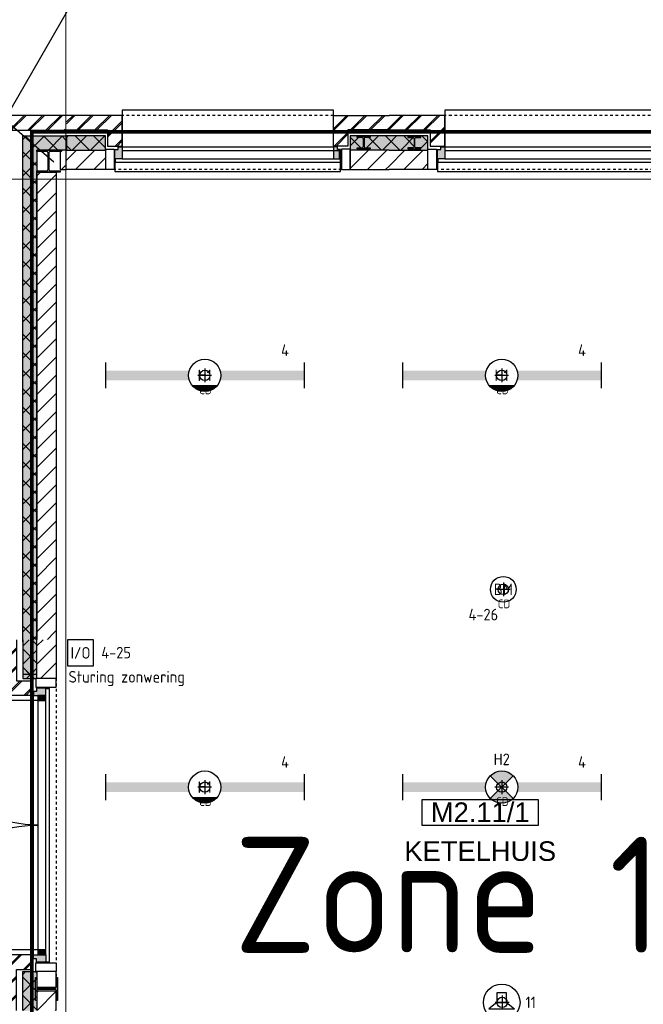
# Model space of a CAD drawing. Header units: millimetres. Extents: x -38032 to 104346, y -31182 to 78566.
# Tile 102 of 213: x 9692 to 14525, y 39997 to 47630. Entities that reach past the tile are written whole.
import ezdxf
from ezdxf.enums import TextEntityAlignment as Align

# ---------------------------------------------------------------- set-up
doc = ezdxf.new("R2010")
doc.units = ezdxf.units.MM
doc.header["$LTSCALE"] = 100
doc.set_wipeout_variables(frame=1)
for name, pattern in [('HIDDEN', [9.525, 6.35, -3.175]), ('HIDDEN2', [4.7625, 3.175, -1.5875]), ('STYLE_01', [0.41664, 0.20828, -0.20836]), ('STYLE_11', [5, 3.888855, -0.416718, 0.277786, -0.416641])]:
    doc.linetypes.add(name, pattern=pattern)
for name, color, linetype in [('AB$1A---_ATTRIB035', 8, 'Continuous'), ('AL$1A---_ALGEMEEN', 8, 'Continuous'), ('AL------_MAATV', 200, 'Continuous'), ('AL------_SPARING', 2, 'Continuous'), ('AM$1A---_ARCERING', 8, 'Continuous'), ('BOUWKUNDIG', 8, 'Continuous'), ('brandscheiding', 5, 'HIDDEN'), ('EB6421--_ATTRIB', 2, 'Continuous'), ('EB6511--_ATTRIB', 2, 'Continuous'), ('EL6121--', 3, 'Continuous'), ('EL6311--', 3, 'Continuous'), ('el6311--nv', 7, 'Continuous'), ('EL6421--', 3, 'Continuous'), ('EL6511--', 3, 'Continuous')]:
    doc.layers.add(name, color=color, linetype=linetype)
doc.layers.add('stramien', color=1, linetype='Continuous', lineweight=9)
doc.styles.add('Arial', font='ARIAL.TTF')
doc.styles.add('BURO-018', font='iso.shx', dxfattribs={"height": 90})
doc.styles.add('NORATT', font='isocp.shx')
doc.styles.get("Standard").update_dxf_attribs({"font": 'iso.shx'})
pattern_1 = [(45, (-987935.49, -175784.82), (70.710678, -70.710678), [])]
pattern_2 = [(135, (0, 0), (70.7107, 70.7107), []), (45, (299.34, -299.34), (70.7107, -70.7107), [])]
pattern_3 = [(45, (0, 0), (70.7107, -70.7107), []), (45, (7.07, -7.07), (70.7107, -70.7107), [])]
pattern_4 = [(45, (0, 0), (70.7107, -70.7107), [])]

# ---------------------------------------------------------------- blocks, each defined once
blk = doc.blocks.new('E00123')
at = {"color": 0, "linetype": 'Continuous'}
blk.add_circle((0, 0), 2, dxfattribs=at)
at = {"color": 0, "linetype": 'Continuous', "style": 'BURO-018'}
for tag, p in [('E_TEXT1', (0, 4.5)), ('E_TEXT2', (0, 0))]:
    blk.add_attdef(tag, text='', height=1.8, dxfattribs=at).set_placement(p, align=Align.MIDDLE)
at = {"color": 0, "linetype": 'Continuous', "style": 'BURO-018', "flags": 1}
blk.add_attdef('E_MATCODE', (0, 0), '', height=1.8, dxfattribs=at)
blk = doc.blocks.new('E00018')
at = {"color": 0, "linetype": 'Continuous'}
for p, q in [((-1.77, -1.77), (1.77, 1.77)), ((1.77, -1.77), (-1.77, 1.77))]:
    blk.add_line(p, q, dxfattribs=at)
at = {"color": 0, "linetype": 'Continuous', "const_width": 2.5}
for points in [[(-0.88, 0.88, -0.198912), (0, 1.25, -0.198912), (0.88, 0.88, -1)], [(-0.88, -0.88, 0.198912), (0, -1.25, 0.198912), (0.88, -0.88, 1)]]:
    blk.add_lwpolyline(points, format="xyb", dxfattribs=at)
blk = doc.blocks.new('1115B61540-NO1')
at = {"color": 0}
for p, q in [((-15.4, 2), (-15.4, -2)), ((15.4, 2), (15.4, -2))]:
    blk.add_line(p, q, dxfattribs=at)
at = {"color": 0, "linetype": 'Continuous'}
blk.add_circle((0, 0), 2.5, dxfattribs=at)
at = {"color": 0}
for points in [[(-2.5, 0.75), (-15.4, 0.75), (-2.5, -0.75), (-15.4, -0.75)], [(2.5, 0.75), (15.4, 0.75), (2.5, -0.75), (15.4, -0.75)]]:
    blk.add_solid(points, dxfattribs=at)
at = {"color": 0, "zscale": 100}
blk.add_blockref('E00018', (0, 0), dxfattribs=at)
at = {"color": 0, "linetype": 'Continuous', "style": 'BURO-018'}
for tag, p in [('E_GKAST', (0, 8)), ('E_GROEP', (0, 5)), ('E_SGROEP', (4.5, 5)), ('E_ARMCODE', (0, 0)), ('E_SLET', (4.5, -3))]:
    blk.add_attdef(tag, text='', height=1.8, dxfattribs=at).set_placement(p, align=Align.MIDDLE)
blk = doc.blocks.new('1115B6WD')
at = {"color": 0, "linetype": 'Continuous'}
for p, q in [((1.88, -1.65), (-1.88, -1.65)), ((1.68, -1.85), (-1.68, -1.85)), ((1.43, -2.05), (-1.43, -2.05)), ((1.09, -2.25), (-1.09, -2.25)), ((0.5, -2.45), (-0.5, -2.45))]:
    blk.add_line(p, q, dxfattribs=at)
blk = doc.blocks.new('1115B61540-WD2')
at = {"color": 0}
for p, q in [((-15.4, 2), (-15.4, -2)), ((15.4, 2), (15.4, -2))]:
    blk.add_line(p, q, dxfattribs=at)
at = {"color": 0, "linetype": 'Continuous'}
blk.add_circle((0, 0), 2.5, dxfattribs=at)
at = {"color": 0}
for points in [[(-2.5, 0.75), (-15.4, 0.75), (-2.5, -0.75), (-15.4, -0.75)], [(2.5, 0.75), (15.4, 0.75), (2.5, -0.75), (15.4, -0.75)]]:
    blk.add_solid(points, dxfattribs=at)
at = {"color": 0, "zscale": 100}
blk.add_blockref('1115B6WD', (0, 0), dxfattribs=at)
at = {"color": 0, "linetype": 'Continuous', "style": 'BURO-018'}
for tag, p in [('E_GKAST', (0, 8)), ('E_GROEP', (0, 5)), ('E_SGROEP', (4.5, 5)), ('E_ARMCODE', (0, 0)), ('E_SLET', (4.5, -3))]:
    blk.add_attdef(tag, text='', height=1.8, dxfattribs=at).set_placement(p, align=Align.MIDDLE)
blk = doc.blocks.new('E00168')
at = {"color": 0, "linetype": 'Continuous'}
blk.add_line((0, 0), (5, 8.66), dxfattribs=at)
blk.add_lwpolyline([(5, 8.66, 0, 1, 0), (3.5, 6.062, 1, 1, 0)], format="xyseb", dxfattribs=at)
at = {"color": 0, "const_width": 0.5}
blk.add_lwpolyline([(-0.25, 0, 1), (0.25, 0, 1)], format="xyb", close=True, dxfattribs=at)
at = {"color": 0, "linetype": 'Continuous'}
blk.add_circle((0, 0), 0.5, dxfattribs=at)
blk = doc.blocks.new('E00497')
at = {"color": 0}
for p, q in [((0, 0.75), (1, 2)), ((1, -2), (1, 2)), ((0, 0.75), (-1.5, 0.75)), ((0, -0.75), (0, 0.75)), ((-1.5, -0.75), (0, -0.75)), ((0, -0.75), (1, -2))]:
    blk.add_line(p, q, dxfattribs=at)
blk.add_line((-1.5, 0.75), (-1.5, -0.75))
blk.add_circle((0, 0), 2.84, dxfattribs=at)
at = {"color": 0, "linetype": 'Continuous', "style": 'BURO-018'}
blk.add_attdef('E_TEXT1', text='', height=1.8, dxfattribs=at).set_placement((0, 4.5), align=Align.MIDDLE)
at = {"color": 0, "linetype": 'Continuous', "style": 'BURO-018', "flags": 1}
blk.add_attdef('E_MATCODE', text='', height=1.8, dxfattribs=at).set_placement((0, 0), align=Align.MIDDLE)
blk = doc.blocks.new('Centraaldoos')
at = {"color": 1, "linetype": 'Continuous'}
for p, q in [((-2, 0), (2, 0)), ((0, -2), (0, 2))]:
    blk.add_line(p, q, dxfattribs=at)
at = {"color": 0, "linetype": 'Continuous'}
blk.add_circle((0, 0), 1.5, dxfattribs=at)
at = {"color": 0, "linetype": 'Continuous', "style": 'BURO-018'}
blk.add_attdef('AL_POSNR', text='', height=1.8, dxfattribs=at).set_placement((0, 3), align=Align.CENTER)
at = {"color": 0, "linetype": 'Continuous', "style": 'BURO-018', "flags": 1}
blk.add_attdef('AL_OMS', (0, 0), '', height=1.8, dxfattribs=at)
at = {"layer": 'AL------_MAATV', "style": 'BURO-018'}
blk.add_text('CD', height=2.531, rotation=180, dxfattribs=at).set_placement((1.61, 5.48))
blk = doc.blocks.new('tekst 12 pts')
at = {"layer": 'AL$1A---_ALGEMEEN', "color": 0, "style": 'Arial'}
blk.add_attdef('naam_ruimte', text='', height=151.5, dxfattribs=at).set_placement((0, -41.1), align=Align.TOP_CENTER)
at = {"layer": 'AL$1A---_ALGEMEEN', "color": 0, "flags": 1}
for tag, p in [('oppervlakte', (-264.6, -1003)), ('stramiennummer', (-264.6, -1275.7))]:
    blk.add_attdef(tag, p, '', height=151.5, dxfattribs=at)
blk = doc.blocks.new('ruimtenummer')
at = {"layer": 'AL$1A---_ALGEMEEN', "color": 0, "flags": 1}
for tag, p in [('peil', (-450, -397.1)), ('onderdeel', (-450, -669.8))]:
    blk.add_attdef(tag, p, '', height=151.5, dxfattribs=at)
at = {"color": 0}
blk.add_wipeout([(-450, 100), (450, 100), (450, -100), (-450, -100)], dxfattribs=at).dxf.layer = 'AL$1A---_ALGEMEEN'
at = {"layer": 'AL$1A---_ALGEMEEN', "color": 0}
blk.add_lwpolyline([(-450, 100), (450, 100), (450, -100), (-450, -100)], close=True, dxfattribs=at)
at = {"layer": 'AL$1A---_ALGEMEEN', "color": 0, "style": 'Arial'}
blk.add_attdef('ruimtenummer', text='', height=151.5, dxfattribs=at).set_placement((0, 78), align=Align.TOP_CENTER)
blk = doc.blocks.new('HEA 180')
at = {"layer": 'AM$1A---_ARCERING', "linetype": 'Continuous', "lineweight": 0}
h = blk.add_hatch(color=256, dxfattribs=at)
edge = h.paths.add_edge_path()
edge.add_arc((18, -61), 15, 180, 270)
edge.add_line((18, -76), (90, -76))
edge.add_line((90, -76), (90, -85.5))
edge.add_line((90, -85.5), (-90, -85.5))
edge.add_line((-90, -85.5), (-90, -76))
edge.add_line((-90, -76), (-18, -76))
edge.add_arc((-18, -61), 15, 270, 360)
edge.add_line((-3, -61), (-3, 61))
edge.add_arc((-18, 61), 15, 0, 90)
edge.add_line((-18, 76), (-90, 76))
edge.add_line((-90, 76), (-90, 85.5))
edge.add_line((-90, 85.5), (90, 85.5))
edge.add_line((90, 85.5), (90, 76))
edge.add_line((90, 76), (18, 76))
edge.add_arc((18, 61), 15, 90, 180)
edge.add_line((3, 61), (3, -61))
at = {"layer": 'AL$1A---_ALGEMEEN', "color": 0, "flags": 128}
blk.add_lwpolyline([(3, -61, 0.414214), (18, -76), (90, -76), (90, -85.5), (-90, -85.5), (-90, -76), (-18, -76, 0.414214), (-3, -61), (-3, 61, 0.414214), (-18, 76), (-90, 76), (-90, 85.5), (90, 85.5), (90, 76), (18, 76, 0.414214), (3, 61)], format="xyb", close=True, dxfattribs=at)
blk = doc.blocks.new('zijdetail kozijn 2kops')
at = {"color": 0}
blk.add_wipeout([(-63, 420), (-130, 420), (-130, 262), (-63, 262)], dxfattribs=at).dxf.layer = 'AL$1A---_ALGEMEEN'
at = {"layer": 'AM$1A---_ARCERING', "linetype": 'Continuous', "lineweight": 0}
blk.add_hatch(color=256, dxfattribs=at).paths.add_polyline_path([(-54.2, 338), (-54.2, 366), (-56, 366), (-56, 266), (-31, 266), (-31, 243), (0, 243), (0, 338), (-22, 338)])
at = {"layer": 'AL$1A---_ALGEMEEN', "color": 0}
for points in [[(-63, 420), (-130, 420), (-130, 262), (-63, 262)], [(-54.2, 338), (-54.2, 366), (-56, 366), (-56, 266), (-31, 266), (-31, 243), (0, 243), (0, 338), (-22, 338)]]:
    blk.add_lwpolyline(points, close=True, dxfattribs=at)
blk = doc.blocks.new('31x_alu-mk 130-p')
at = {"layer": 'AM$1A---_ARCERING', "linetype": 'Continuous', "lineweight": 0}
blk.add_hatch(color=256, dxfattribs=at).paths.add_polyline_path([(-498.5, 91), (-232, 91), (-232, -19), (-498.5, -19)])
at = {"layer": 'AM$1A---_ARCERING', "linetype": 'Continuous', "lineweight": 5}
h = blk.add_hatch(dxfattribs=at)
h.set_pattern_fill('ISOLATIE', color=256, style=0, pattern_type=2)
h.set_pattern_definition(pattern_2)
edge = h.paths.add_edge_path()
edge.add_line((-498.5, 91), (-232, 91))
edge.add_line((-232, 91), (-232, -19))
edge.add_line((-232, -19), (-498.5, -19))
at = {"layer": 'AL$1A---_ALGEMEEN', "color": 0}
blk.add_lwpolyline([(-498.5, 91), (-232, 91), (-232, -19), (-498.5, -19)], dxfattribs=at)
at = {"color": 0}
for points in [[(1945, -87), (-67, -87), (-67, -25), (1945, -25)], [(2075, -19), (2195, -19), (2195, -169), (2075, -169)]]:
    blk.add_wipeout(points, dxfattribs=at).dxf.layer = 'AL$1A---_ALGEMEEN'
at = {"layer": 'AM$1A---_ARCERING', "linetype": 'Continuous', "lineweight": 0}
blk.add_hatch(color=256, dxfattribs=at).paths.add_polyline_path([(2376.5, 91), (2075, 91), (2075, -19), (2376.5, -19)])
at = {"layer": 'AM$1A---_ARCERING', "linetype": 'Continuous', "lineweight": 5}
h = blk.add_hatch(dxfattribs=at)
h.set_pattern_fill('ISOLATIE', color=256, style=0, pattern_type=2)
h.set_pattern_definition(pattern_2)
edge = h.paths.add_edge_path()
edge.add_line((2376.5, 91), (2075, 91))
edge.add_line((2075, 91), (2075, -19))
edge.add_line((2075, -19), (2376.5, -19))
at = {"layer": 'AL$1A---_ALGEMEEN', "color": 0}
for p, q in [((-27, -25), (-27, 939)), ((1905, -25), (1905, 939))]:
    blk.add_line(p, q, dxfattribs=at)
blk.add_lwpolyline([(2376.5, 91), (2075, 91), (2075, -19), (2376.5, -19)], dxfattribs=at)
for points in [[(1945, -87), (-67, -87), (-67, -25), (1945, -25)], [(2075, -19), (2195, -19), (2195, -169), (2075, -169)]]:
    blk.add_lwpolyline(points, close=True, dxfattribs=at)
for centre, start, end in [((-25, -25.5), 0, 90), ((1903, -25.5), 90, 179.96784)]:
    blk.add_arc(centre, 964, start, end, dxfattribs=at)
at = {"color": 0}
for points in [[(-67, 13), (-67, 251), (-498.5, 251), (-498.5, 138), (-180, 138), (-180, 13)], [(1945, 13), (1945, 251), (2376.5, 251), (2376.5, 138), (2058, 138), (2058, 13)]]:
    blk.add_wipeout(points, dxfattribs=at).dxf.layer = 'AL$1A---_ALGEMEEN'
at = {"layer": 'AM$1A---_ARCERING', "linetype": 'Continuous', "lineweight": 5}
h = blk.add_hatch(dxfattribs=at)
h.set_pattern_fill('BAKSTEEN', color=256, style=0, pattern_type=2)
h.set_pattern_definition(pattern_3)
h.paths.add_polyline_path([(-67, 13), (-67, 251), (-498.5, 251), (-498.5, 138), (-180, 138), (-180, 13)])
h = blk.add_hatch(dxfattribs=at)
h.set_pattern_fill('BAKSTEEN', color=256, style=0, pattern_type=2)
h.set_pattern_definition(pattern_3)
h.paths.add_polyline_path([(1945, 13), (1945, 251), (2376.5, 251), (2376.5, 138), (2058, 138), (2058, 13)])
at = {"layer": 'AL$1A---_ALGEMEEN', "color": 0, "flags": 128}
for points in [[(-67, 13), (-67, 251), (-498.5, 251)], [(1945, 13), (1945, 251), (2376.5, 251)], [(-498.5, 138), (-180, 138), (-180, 13), (-67, 13)], [(2376.5, 138), (2058, 138), (2058, 13), (1945, 13)]]:
    blk.add_lwpolyline(points, dxfattribs=at)
at = {"layer": 'AL$1A---_ALGEMEEN', "color": 0, "rotation": 180}
blk.add_blockref('zijdetail kozijn 2kops', (1945, 251), dxfattribs=at)
at = {"color": 0}
for points in [[(-242, -19), (-498.5, -19), (-498.5, -169), (-242, -169)], [(2227, -19), (2376.5, -19), (2376.5, -169), (2227, -169)]]:
    blk.add_wipeout(points, dxfattribs=at).dxf.layer = 'AL$1A---_ALGEMEEN'
at = {"layer": 'AM$1A---_ARCERING', "linetype": 'Continuous', "lineweight": 0}
for points in [[(-498.5, 91), (-197, 91), (-197, -19), (-498.5, -19)], [(1905, -25), (1945, -25), (1945, -87), (1905, -87)]]:
    blk.add_hatch(color=256, dxfattribs=at).paths.add_polyline_path(points)
at = {"layer": 'AM$1A---_ARCERING', "linetype": 'Continuous', "lineweight": 5}
h = blk.add_hatch(dxfattribs=at)
h.set_pattern_fill('ISOLATIE', color=256, style=0, pattern_type=2)
h.set_pattern_definition(pattern_2)
edge = h.paths.add_edge_path()
edge.add_line((-498.5, 91), (-197, 91))
edge.add_line((-197, 91), (-197, -19))
edge.add_line((-197, -19), (-498.5, -19))
h = blk.add_hatch(dxfattribs=at)
h.set_pattern_fill('KALKZANDSTEEN', color=256, style=0, pattern_type=2)
h.set_pattern_definition(pattern_4)
h.paths.add_polyline_path([(-242, -19), (-498.5, -19), (-498.5, -169), (-242, -169)])
h = blk.add_hatch(dxfattribs=at)
h.set_pattern_fill('KALKZANDSTEEN', color=256, style=0, pattern_type=2)
h.set_pattern_definition(pattern_4)
h.paths.add_polyline_path([(2227, -19), (2376.5, -19), (2376.5, -169), (2227, -169)])
at = {"layer": 'AL$1A---_ALGEMEEN', "color": 0}
for p, q in [((-242, -19), (-498.5, -19)), ((2227, -19), (2376.5, -19))]:
    blk.add_line(p, q, dxfattribs=at)
blk.add_lwpolyline([(-498.5, 91), (-197, 91), (-197, -19), (-498.5, -19)], dxfattribs=at)
at = {"layer": 'AL$1A---_ALGEMEEN', "color": 0, "flags": 128}
for points in [[(-498.5, -169), (-242, -169), (-242, -19)], [(2376.5, -169), (2227, -169), (2227, -19)]]:
    blk.add_lwpolyline(points, dxfattribs=at)
at = {"layer": 'AL$1A---_ALGEMEEN', "color": 0}
blk.add_lwpolyline([(1905, -25), (1945, -25), (1945, -87), (1905, -87)], close=True, dxfattribs=at)
at = {"layer": 'AL$1A---_ALGEMEEN', "color": 0, "xscale": -1, "rotation": 180}
blk.add_blockref('HEA 180', (2210, -93.7), dxfattribs=at)
at = {"color": 0}
blk.add_wipeout([(-67, 13), (-67, 251), (-498.5, 251), (-498.5, 138), (-180, 138), (-180, 13)], dxfattribs=at).dxf.layer = 'AL$1A---_ALGEMEEN'
at = {"layer": 'AM$1A---_ARCERING', "linetype": 'Continuous', "lineweight": 5}
h = blk.add_hatch(dxfattribs=at)
h.set_pattern_fill('BAKSTEEN', color=256, style=0, pattern_type=2)
h.set_pattern_definition(pattern_3)
h.paths.add_polyline_path([(-67, 13), (-67, 251), (-498.5, 251), (-498.5, 138), (-180, 138), (-180, 13)])
at = {"layer": 'AL$1A---_ALGEMEEN', "color": 0, "flags": 128}
for points in [[(-67, 13), (-67, 251), (-498.5, 251)], [(-498.5, 138), (-180, 138), (-180, 13), (-67, 13)]]:
    blk.add_lwpolyline(points, dxfattribs=at)
at = {"color": 0}
blk.add_wipeout([(-197, -19), (-498.5, -19), (-498.5, -169), (-197, -169)], dxfattribs=at).dxf.layer = 'AL$1A---_ALGEMEEN'
at = {"layer": 'AM$1A---_ARCERING', "linetype": 'Continuous', "lineweight": 5}
h = blk.add_hatch(dxfattribs=at)
h.set_pattern_fill('KALKZANDSTEEN', color=256, style=0, pattern_type=2)
h.set_pattern_definition(pattern_4)
h.paths.add_polyline_path([(-197, -19), (-498.5, -19), (-498.5, -169), (-197, -169)])
at = {"layer": 'AL$1A---_ALGEMEEN', "color": 0}
blk.add_line((-197, -19), (-498.5, -19), dxfattribs=at)
at = {"layer": 'AL$1A---_ALGEMEEN', "color": 0, "flags": 128}
blk.add_lwpolyline([(-498.5, -169), (-197, -169), (-197, -19)], dxfattribs=at)
at = {"layer": 'AL$1A---_ALGEMEEN', "color": 0, "xscale": -1, "rotation": 180}
blk.add_blockref('zijdetail kozijn 2kops', (-67, 251), dxfattribs=at)
at = {"layer": 'AM$1A---_ARCERING', "linetype": 'Continuous', "lineweight": 0}
blk.add_hatch(color=256, dxfattribs=at).paths.add_polyline_path([(-67, -25), (-27, -25), (-27, -87), (-67, -87)])
at = {"layer": 'AL$1A---_ALGEMEEN', "color": 0}
for p, q in [((1945, 8), (-67, 8)), ((-121.2, -115), (1999.2, -115))]:
    blk.add_line(p, q, dxfattribs=at)
blk.add_lwpolyline([(-67, -25), (-27, -25), (-27, -87), (-67, -87)], close=True, dxfattribs=at)
blk = doc.blocks.new('HEA 100')
at = {"layer": 'AM$1A---_ARCERING', "linetype": 'Continuous', "lineweight": 0}
h = blk.add_hatch(color=256, dxfattribs=at)
edge = h.paths.add_edge_path()
edge.add_arc((14.5, -28), 12, 180, 270)
edge.add_line((14.5, -40), (50, -40))
edge.add_line((50, -40), (50, -48))
edge.add_line((50, -48), (-50, -48))
edge.add_line((-50, -48), (-50, -40))
edge.add_line((-50, -40), (-14.5, -40))
edge.add_arc((-14.5, -28), 12, 270, 360)
edge.add_line((-2.5, -28), (-2.5, 28))
edge.add_arc((-14.5, 28), 12, 0, 90)
edge.add_line((-14.5, 40), (-50, 40))
edge.add_line((-50, 40), (-50, 48))
edge.add_line((-50, 48), (50, 48))
edge.add_line((50, 48), (50, 40))
edge.add_line((50, 40), (14.5, 40))
edge.add_arc((14.5, 28), 12, 90, 180)
edge.add_line((2.5, 28), (2.5, -28))
at = {"layer": 'AL$1A---_ALGEMEEN', "color": 0, "flags": 128}
blk.add_lwpolyline([(2.5, -28, 0.414214), (14.5, -40), (50, -40), (50, -48), (-50, -48), (-50, -40), (-14.5, -40, 0.414214), (-2.5, -28), (-2.5, 28, 0.414214), (-14.5, 40), (-50, 40), (-50, 48), (50, 48), (50, 40), (14.5, 40, 0.414214), (2.5, 28)], format="xyb", close=True, dxfattribs=at)
blk = doc.blocks.new('31x_alu-2e-mk106a1-p')
at = {"layer": 'AM$1A---_ARCERING', "linetype": 'Continuous', "lineweight": 0}
for points in [[(-270, 1767), (-160, 1767), (-160, 2068.5), (-270, 2068.5)], [(-270, -130), (-160, -130), (-160, -431.5), (-270, -431.5)]]:
    blk.add_hatch(color=256, dxfattribs=at).paths.add_polyline_path(points)
at = {"layer": 'AM$1A---_ARCERING', "linetype": 'Continuous', "lineweight": 5}
h = blk.add_hatch(dxfattribs=at)
h.set_pattern_fill('ISOLATIE', color=256, style=0, pattern_type=2)
h.set_pattern_definition(pattern_2)
h.paths.add_polyline_path([(-270, 1767), (-160, 1767), (-160, 2068.5), (-270, 2068.5)])
h = blk.add_hatch(dxfattribs=at)
h.set_pattern_fill('ISOLATIE', color=256, style=0, pattern_type=2)
h.set_pattern_definition(pattern_2)
h.paths.add_polyline_path([(-270, -130), (-160, -130), (-160, -431.5), (-270, -431.5)])
at = {"layer": 'AL$1A---_ALGEMEEN', "color": 0}
for p, q in [((-270, 2068.5), (-270, 1767)), ((-270, -431.5), (-270, -130))]:
    blk.add_line(p, q, dxfattribs=at)
at = {"layer": 'AL$1A---_ALGEMEEN', "color": 0, "linetype": 'STYLE_01'}
blk.add_line((0, 1637), (0, 0), dxfattribs=at)
at = {"layer": 'AL$1A---_ALGEMEEN', "color": 0, "flags": 128}
for points in [[(-270, 1767), (-160, 1767), (-160, 2068.5)], [(-270, -130), (-160, -130), (-160, -431.5)]]:
    blk.add_lwpolyline(points, dxfattribs=at)
at = {"color": 0}
blk.add_wipeout([(-276, 1637), (-276, 0), (-338, 0), (-338, 1637)], dxfattribs=at).dxf.layer = 'AL$1A---_ALGEMEEN'
at = {"layer": 'AL$1A---_ALGEMEEN', "color": 0}
blk.add_lwpolyline([(-276, 1637), (-276, 0), (-338, 0), (-338, 1637)], close=True, dxfattribs=at)
at = {"layer": 'AL$1A---_ALGEMEEN', "color": 0, "xscale": -1, "rotation": 90}
blk.add_blockref('zijdetail kozijn 2kops', (0, 1637), dxfattribs=at)
at = {"layer": 'AL$1A---_ALGEMEEN', "color": 0, "linetype": 'STYLE_01'}
blk.add_line((-420, 1700), (-420, -63), dxfattribs=at)
at = {"layer": 'AL$1A---_ALGEMEEN', "color": 0}
for points in [[(-435, 1693), (-366, 1693), (-366, -56), (-435, -56)], [(-243, 1637), (40, 1637), (40, 0), (-243, 0)]]:
    blk.add_lwpolyline(points, close=True, dxfattribs=at)
at = {"color": 0}
for points in [[(-238, 1750), (-238, 1637), (0, 1637), (0, 2068.5), (-113, 2068.5), (-113, 1750)], [(-238, -113), (-238, 0), (0, 0), (0, -431.5), (-113, -431.5), (-113, -113)]]:
    blk.add_wipeout(points, dxfattribs=at).dxf.layer = 'AL$1A---_ALGEMEEN'
at = {"layer": 'AM$1A---_ARCERING', "linetype": 'Continuous', "lineweight": 5}
h = blk.add_hatch(dxfattribs=at)
h.set_pattern_fill('BAKSTEEN', color=256, style=0, pattern_type=2)
h.set_pattern_definition(pattern_3)
h.paths.add_polyline_path([(-238, 1750), (-238, 1637), (0, 1637), (0, 2068.5), (-113, 2068.5), (-113, 1750)])
h = blk.add_hatch(dxfattribs=at)
h.set_pattern_fill('BAKSTEEN', color=256, style=0, pattern_type=2)
h.set_pattern_definition(pattern_3)
h.paths.add_polyline_path([(-238, -113), (-238, 0), (0, 0), (0, -431.5), (-113, -431.5), (-113, -113)])
at = {"layer": 'AL$1A---_ALGEMEEN', "color": 0, "flags": 128}
for points in [[(-238, 1750), (-238, 1637), (0, 1637), (0, 2068.5)], [(-113, 2068.5), (-113, 1750), (-238, 1750)], [(-238, -113), (-238, 0), (0, 0), (0, -431.5)], [(-113, -431.5), (-113, -113), (-238, -113)]]:
    blk.add_lwpolyline(points, dxfattribs=at)
at = {"layer": 'AL$1A---_ALGEMEEN', "color": 0, "xscale": -1, "rotation": 90}
blk.add_blockref('HEA 100', (-212, 1872), dxfattribs=at)
at = {"layer": 'AL$1A---_ALGEMEEN', "color": 0, "rotation": 90}
blk.add_blockref('HEA 100', (-212, -235), dxfattribs=at)
at = {"color": 0}
for points in [[(-420, 2068.5), (-270, 2068.5), (-270, 2003.6), (-270, 1767), (-420, 1767), (-420, 1969.8)], [(-420, -431.5), (-270, -431.5), (-270, -366.6), (-270, -130), (-420, -130), (-420, -332.8)]]:
    blk.add_wipeout(points, dxfattribs=at).dxf.layer = 'AL$1A---_ALGEMEEN'
at = {"layer": 'AM$1A---_ARCERING', "linetype": 'Continuous', "lineweight": 5}
h = blk.add_hatch(dxfattribs=at)
h.set_pattern_fill('KALKZANDSTEEN', color=256, style=0, pattern_type=2)
h.set_pattern_definition(pattern_4)
h.paths.add_polyline_path([(-420, 2068.5), (-270, 2068.5), (-270, 2003.6), (-270, 1767), (-420, 1767), (-420, 1969.8)])
h = blk.add_hatch(dxfattribs=at)
h.set_pattern_fill('KALKZANDSTEEN', color=256, style=0, pattern_type=2)
h.set_pattern_definition(pattern_4)
h.paths.add_polyline_path([(-420, -431.5), (-270, -431.5), (-270, -366.6), (-270, -130), (-420, -130), (-420, -332.8)])
at = {"layer": 'AL$1A---_ALGEMEEN', "color": 0, "flags": 128}
for points in [[(-270, 2068.5), (-270, 2003.6), (-270, 1767), (-420, 1767), (-420, 1969.8), (-420, 2068.5)], [(-270, -431.5), (-270, -366.6), (-270, -130), (-420, -130), (-420, -332.8), (-420, -431.5)]]:
    blk.add_lwpolyline(points, dxfattribs=at)
at = {"layer": 'AL$1A---_ALGEMEEN', "color": 0, "rotation": 90}
blk.add_blockref('zijdetail kozijn 2kops', (0, 0), dxfattribs=at)
blk = doc.blocks.new('31x_alu-2e-mk106a4-p')
at = {"layer": 'AM$1A---_ARCERING', "linetype": 'Continuous', "lineweight": 0}
blk.add_hatch(color=256, dxfattribs=at).paths.add_polyline_path([(-270, 2068.5), (-160, 2068.5), (-160, 1767), (-270, 1767)])
at = {"layer": 'AM$1A---_ARCERING', "linetype": 'Continuous', "lineweight": 5}
h = blk.add_hatch(dxfattribs=at)
h.set_pattern_fill('ISOLATIE', color=256, style=0, pattern_type=2)
h.set_pattern_definition(pattern_2)
h.paths.add_polyline_path([(-270, 2068.5), (-160, 2068.5), (-160, 1767), (-270, 1767)])
at = {"layer": 'AL$1A---_ALGEMEEN', "color": 0, "linetype": 'STYLE_01'}
blk.add_line((0, 1637), (0, 0), dxfattribs=at)
at = {"layer": 'AL$1A---_ALGEMEEN', "color": 0, "flags": 128}
blk.add_lwpolyline([(-160, 2068.5), (-160, 1767), (-270, 1767), (-270, 2068.5)], dxfattribs=at)
at = {"color": 0}
blk.add_wipeout([(-276, 1683), (-276, 0), (-338, 0), (-338, 1683)], dxfattribs=at).dxf.layer = 'AL$1A---_ALGEMEEN'
at = {"layer": 'AL$1A---_ALGEMEEN', "color": 0}
blk.add_lwpolyline([(-276, 1683), (-276, 0), (-338, 0), (-338, 1683)], close=True, dxfattribs=at)
at = {"layer": 'AL$1A---_ALGEMEEN', "color": 0, "rotation": 90}
blk.add_blockref('zijdetail kozijn 2kops', (0, 0), dxfattribs=at)
at = {"layer": 'AM$1A---_ARCERING', "linetype": 'Continuous', "lineweight": 0}
blk.add_hatch(color=256, dxfattribs=at).paths.add_polyline_path([(-270, -130), (-160, -130), (-160, -431.5), (-270, -431.5)])
at = {"layer": 'AM$1A---_ARCERING', "linetype": 'Continuous', "lineweight": 5}
h = blk.add_hatch(dxfattribs=at)
h.set_pattern_fill('ISOLATIE', color=256, style=0, pattern_type=2)
h.set_pattern_definition(pattern_2)
h.paths.add_polyline_path([(-270, -130), (-160, -130), (-160, -431.5), (-270, -431.5)])
at = {"layer": 'AL$1A---_ALGEMEEN', "color": 0, "linetype": 'STYLE_01'}
blk.add_line((-420, 1700), (-420, -63), dxfattribs=at)
at = {"layer": 'AL$1A---_ALGEMEEN', "color": 0}
blk.add_line((-270, -431.5), (-270, -130), dxfattribs=at)
for points in [[(-435, 1693), (-366, 1693), (-366, -56), (-435, -56)], [(-243, 1637), (40, 1637), (40, 0), (-243, 0)]]:
    blk.add_lwpolyline(points, close=True, dxfattribs=at)
at = {"layer": 'AL$1A---_ALGEMEEN', "color": 0, "flags": 128}
blk.add_lwpolyline([(-270, -130), (-160, -130), (-160, -431.5)], dxfattribs=at)
at = {"color": 0}
for points in [[(-238, 1750), (-238, 1637), (0, 1637), (0, 2068.5), (-113, 2068.5), (-113, 1750)], [(-238, -113), (-238, 0), (0, 0), (0, -431.5), (-113, -431.5), (-113, -113)]]:
    blk.add_wipeout(points, dxfattribs=at).dxf.layer = 'AL$1A---_ALGEMEEN'
at = {"layer": 'AM$1A---_ARCERING', "linetype": 'Continuous', "lineweight": 5}
h = blk.add_hatch(dxfattribs=at)
h.set_pattern_fill('BAKSTEEN', color=256, style=0, pattern_type=2)
h.set_pattern_definition(pattern_3)
h.paths.add_polyline_path([(-238, 1750), (-238, 1637), (0, 1637), (0, 2068.5), (-113, 2068.5), (-113, 1750)])
h = blk.add_hatch(dxfattribs=at)
h.set_pattern_fill('BAKSTEEN', color=256, style=0, pattern_type=2)
h.set_pattern_definition(pattern_3)
h.paths.add_polyline_path([(-238, -113), (-238, 0), (0, 0), (0, -431.5), (-113, -431.5), (-113, -113)])
at = {"layer": 'AL$1A---_ALGEMEEN', "color": 0, "flags": 128}
for points in [[(-238, 1750), (-238, 1637), (0, 1637), (0, 2068.5)], [(-113, 2068.5), (-113, 1750), (-238, 1750)], [(-238, -113), (-238, 0), (0, 0), (0, -431.5)], [(-113, -431.5), (-113, -113), (-238, -113)]]:
    blk.add_lwpolyline(points, dxfattribs=at)
at = {"layer": 'AL$1A---_ALGEMEEN', "color": 0, "xscale": -1, "rotation": 90}
blk.add_blockref('HEA 100', (-212, 1872), dxfattribs=at)
at = {"color": 0}
for points in [[(-420, 2068.5), (-270, 2068.5), (-270, 2003.6), (-270, 1767), (-420, 1767), (-420, 1969.8)], [(-420, -431.5), (-270, -431.5), (-270, -366.6), (-270, -130), (-420, -130), (-420, -332.8)]]:
    blk.add_wipeout(points, dxfattribs=at).dxf.layer = 'AL$1A---_ALGEMEEN'
at = {"layer": 'AM$1A---_ARCERING', "linetype": 'Continuous', "lineweight": 5}
h = blk.add_hatch(dxfattribs=at)
h.set_pattern_fill('KALKZANDSTEEN', color=256, style=0, pattern_type=2)
h.set_pattern_definition(pattern_4)
h.paths.add_polyline_path([(-420, 2068.5), (-270, 2068.5), (-270, 2003.6), (-270, 1767), (-420, 1767), (-420, 1969.8)])
h = blk.add_hatch(dxfattribs=at)
h.set_pattern_fill('KALKZANDSTEEN', color=256, style=0, pattern_type=2)
h.set_pattern_definition(pattern_4)
h.paths.add_polyline_path([(-420, -431.5), (-270, -431.5), (-270, -366.6), (-270, -130), (-420, -130), (-420, -332.8)])
at = {"layer": 'AL$1A---_ALGEMEEN', "color": 0, "flags": 128}
for points in [[(-270, 2068.5), (-270, 2003.6), (-270, 1767), (-420, 1767), (-420, 1969.8), (-420, 2068.5)], [(-270, -431.5), (-270, -366.6), (-270, -130), (-420, -130), (-420, -332.8), (-420, -431.5)]]:
    blk.add_lwpolyline(points, dxfattribs=at)
at = {"layer": 'AL$1A---_ALGEMEEN', "color": 0, "xscale": -1, "rotation": 90}
blk.add_blockref('zijdetail kozijn 2kops', (0, 1637), dxfattribs=at)
blk = doc.blocks.new('Group-121')
at = {"layer": 'AL$1A---_ALGEMEEN', "color": 0, "xscale": -1, "rotation": 270}
blk.add_blockref('31x_alu-2e-mk106a1-p', (-43375, 18315), dxfattribs=at)
at = {"layer": 'AL$1A---_ALGEMEEN', "color": 0, "xscale": -1, "rotation": 269.9999999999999}
blk.add_blockref('31x_alu-2e-mk106a4-p', (-45875, 18315), dxfattribs=at)
blk = doc.blocks.new('200254 W 212 3 04-12-2007')
at = {"layer": 'AM$1A---_ARCERING', "linetype": 'Continuous', "lineweight": 5}
h = blk.add_hatch(dxfattribs=at)
h.set_pattern_fill('BAKSTEEN', color=256, scale=50, style=0, pattern_type=2)
h.set_pattern_definition([(45, (-987935.49, -175784.82), (70.710678, -70.710678), []), (45, (-987928.42, -175791.89), (70.710678, -70.710678), [])])
h.paths.add_polyline_path([(-26643, 21902.4), (-26643, 21787.4), (-26528, 21787.4), (-26153, 21787.4), (-26153, 21902.4)])
at = {"layer": 'AM$1A---_ARCERING', "linetype": 'Continuous', "lineweight": 0}
blk.add_hatch(color=256, dxfattribs=at).paths.add_polyline_path([(-26143.5, 21742.4), (-26143.5, 21632.4), (-26373, 21632.4), (-26373, 17821.9), (-26483, 17821.9), (-26483, 21742.4)])
at = {"layer": 'AM$1A---_ARCERING', "linetype": 'Continuous', "lineweight": 5}
h = blk.add_hatch(dxfattribs=at)
h.set_pattern_fill('ISOLATIE', color=256, scale=50, style=0, pattern_type=2)
h.set_pattern_definition([(135, (-987935.49, -175784.82), (70.710678, 70.710678), []), (45, (-987636.15, -176084.16), (70.710678, -70.710678), [])])
h.paths.add_polyline_path([(-26143.5, 21742.4), (-26143.5, 21632.4), (-26373, 21632.4), (-26373, 17821.9), (-26483, 17821.9), (-26483, 21742.4)])
h = blk.add_hatch(dxfattribs=at)
h.set_pattern_fill('KALKZANDSTEEN', color=256, scale=50, style=0, pattern_type=2)
h.set_pattern_definition(pattern_1)
h.paths.add_polyline_path([(-26143.5, 21632.4), (-26194, 21632.4), (-26194, 21482.4), (-26143.5, 21482.4)])
h = blk.add_hatch(dxfattribs=at)
h.set_pattern_fill('KALKZANDSTEEN', color=256, scale=50, style=0, pattern_type=2)
h.set_pattern_definition(pattern_1)
h.paths.add_polyline_path([(-26373, 21461.4), (-26223, 21461.4), (-26223, 17821.9), (-26373, 17821.9)])
at = {"layer": 'AL$1A---_ALGEMEEN'}
for p, q in [((-26945.4, 22150), (-26242.4, 21541.9)), ((-26153, 21902.4), (-26643, 21902.4)), ((-26373, 17821.9), (-26373, 21461.4))]:
    blk.add_line(p, q, dxfattribs=at)
at = {"layer": 'AL$1A---_ALGEMEEN', "linetype": 'STYLE_01'}
blk.add_line((-26223, 17580.9), (-26223, 15115.6), dxfattribs=at)
at = {"layer": 'AL$1A---_ALGEMEEN', "flags": 128}
for points in [[(-26643, 21902.4), (-26643, 21787.4), (-26528, 21787.4), (-26153, 21787.4)], [(-26483, 17821.9), (-26483, 21742.4), (-26143.5, 21742.4)], [(-26143.5, 21742.4), (-26143.5, 21632.4), (-26373, 21632.4), (-26373, 17821.9)], [(-26373, 21461.4), (-26223, 21461.4), (-26223, 17821.9)]]:
    blk.add_lwpolyline(points, dxfattribs=at)
at = {"layer": 'AL$1A---_ALGEMEEN'}
blk.add_lwpolyline([(-26143.5, 21632.4), (-26194, 21632.4), (-26194, 21482.4), (-26143.5, 21482.4)], close=True, dxfattribs=at)
at = {"layer": 'stramien', "linetype": 'STYLE_11', "ltscale": 50}
blk.add_line((-37699, 21407.4), (65551.8, 21407.4), dxfattribs=at)
at = {"layer": 'AL$1A---_ALGEMEEN'}
blk.add_blockref('HEA 180', (-26284, 21546.9), dxfattribs=at)
blk.add_blockref('HEA 180', (-26284, 21546.9), dxfattribs=at)
ref = blk.add_blockref('ruimtenummer', (-22937, 16497.7), dxfattribs=at)
ref.add_attrib('ruimtenummer', 'M2.11/1', dxfattribs={"layer": 'AB$1A---_ATTRIB035', "height": 151.52, "style": 'Arial'}).set_placement((-22937, 16575.7), align=Align.TOP_CENTER)
ref = blk.add_blockref('tekst 12 pts', (-22937, 16315.1), dxfattribs=dict(at, xscale=-1))
ref.add_attrib('naam_ruimte', 'KETELHUIS', dxfattribs={"layer": 'AB$1A---_ATTRIB035', "height": 151.52, "style": 'Arial'}).set_placement((-22937, 16274), align=Align.TOP_CENTER)
blk.add_blockref('Group-121', (20163, 3587.4), dxfattribs=at)
at = {"layer": 'AL$1A---_ALGEMEEN', "xscale": -1, "rotation": 90}
blk.add_blockref('31x_alu-mk 130-p', (-26392, 17338.9), dxfattribs=at)
at = {"layer": 'stramien', "linetype": 'STYLE_11', "ltscale": 50}
blk.add_line((-26149, -41013.6), (-26149, 36216.4), dxfattribs=at)
blk = doc.blocks.new('ES020101')
at = {"color": 0}
blk.add_lwpolyline([(-2, -2), (2, -2), (2, 2), (-2, 2)], close=True, dxfattribs=at)
at = {"color": 0, "style": 'NORATT'}
for tag, p in [('NUMMER', (0, 3.5)), ('CODE', (0, 0))]:
    blk.add_attdef(tag, text='', height=1.8, dxfattribs=at).set_placement(p, align=Align.MIDDLE)
at = {"style": 'NORATT'}
for tag, flags, p in [('PANEEL', 9, (-2.5, 2.5)), ('GRP', 8, (-2.5, 0))]:
    blk.add_attdef(tag, text='', height=1.8, dxfattribs=dict(at, flags=flags)).set_placement(p, align=Align.MIDDLE_RIGHT)
at = {"style": 'NORATT', "flags": 9}
blk.add_attdef('M_CODE', text='', height=1.8, dxfattribs=at).set_placement((0, 0), align=Align.MIDDLE_CENTER)
for tag, p in [('FABR', (2.5, -2.5)), ('TYPE', (2.5, -5))]:
    blk.add_attdef(tag, text='', height=1.8, dxfattribs=at).set_placement(p, align=Align.MIDDLE_LEFT)

msp = doc.modelspace()

# ---------------------------------------------------------------- block references
at = {"layer": 'BOUWKUNDIG'}
msp.add_blockref('200254 W 212 3 04-12-2007', (36198, 24986.5), dxfattribs=at)

# ---------------------------------------------------------------- next in the draw order: linework, layer by layer
at = {"layer": 'EB6511--_ATTRIB', "const_width": 30}
msp.add_lwpolyline([(19708, 25537.6), (29397.9, 25537.6), (29397.9, 23309.5), (27533.8, 23309.5), (27533.8, 3052.6), (26473.1, 2935.7), (26555, 2550.2), (25970.4, 2456.7), (26005.5, 2129.5), (22931, 1779), (22884.2, 2117.9), (22264.6, 2117.9), (22217.8, 2363.2), (-4110.6, -508.6), (-4110.6, 12854.7), (-2391.5, 12854.7), (-2391.5, 16816), (9785.1, 16816), (9785.1, 46760.6), (17022, 46760.6)], dxfattribs=at)

# ---------------------------------------------------------------- next in the draw order: block references
at = {"layer": 'AL------_SPARING', "xscale": 26.66666666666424, "yscale": 26.66666666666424, "zscale": 26.66666666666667, "rotation": 180}
for p in [(11125.9, 44873.1), (13427.6, 44873.1), (13440.1, 43214), (11125.9, 41680.8), (13427.6, 41680.8), (13430.7, 40012.1)]:
    msp.add_blockref('Centraaldoos', p, dxfattribs=at)
at = {"layer": 'EL6121--', "linetype": 'HIDDEN2', "xscale": 200, "yscale": 200, "zscale": 200}
msp.add_blockref('E00168', (9466.2, 46666.8), dxfattribs=at)
at = {"layer": 'EL6311--'}
ref = msp.add_blockref('1115B61540-WD2', (11125.9, 44873.1), dxfattribs=dict(at, xscale=50, yscale=50, zscale=50))
ref.add_attrib('E_ARMCODE', 'H1', dxfattribs={"layer": '0', "color": 1, "linetype": 'Continuous', "height": 90, "style": 'BURO-018'}).set_placement((11125.9, 44873.1), align=Align.MIDDLE)
ref.add_attrib('E_GROEP', '4', dxfattribs={"layer": '0', "color": 1, "linetype": 'Continuous', "height": 90, "style": 'BURO-018'}).set_placement((11747.9, 45068.1), align=Align.MIDDLE)
ref = msp.add_blockref('1115B61540-WD2', (13427.6, 44873.1), dxfattribs=dict(at, xscale=50, yscale=50, zscale=50))
ref.add_attrib('E_ARMCODE', 'H1', dxfattribs={"layer": '0', "color": 1, "linetype": 'Continuous', "height": 90, "style": 'BURO-018'}).set_placement((13427.6, 44873.1), align=Align.MIDDLE)
ref.add_attrib('E_GROEP', '4', dxfattribs={"layer": '0', "color": 1, "linetype": 'Continuous', "height": 90, "style": 'BURO-018'}).set_placement((14049.7, 45068.1), align=Align.MIDDLE)
ref = msp.add_blockref('1115B61540-WD2', (11125.9, 41680.8), dxfattribs=dict(at, xscale=50, yscale=50, zscale=50))
ref.add_attrib('E_ARMCODE', 'H1', dxfattribs={"layer": '0', "color": 1, "linetype": 'Continuous', "height": 90, "style": 'BURO-018'}).set_placement((11125.9, 41680.8), align=Align.MIDDLE)
ref.add_attrib('E_GROEP', '4', dxfattribs={"layer": '0', "color": 1, "linetype": 'Continuous', "height": 90, "style": 'BURO-018'}).set_placement((11747.9, 41875.8), align=Align.MIDDLE)
at = {"layer": 'el6311--nv'}
ref = msp.add_blockref('1115B61540-NO1', (13427.6, 41680.8), dxfattribs=dict(at, xscale=50, yscale=50, zscale=50))
ref.add_attrib('E_ARMCODE', 'H2', dxfattribs={"layer": '0', "color": 1, "linetype": 'Continuous', "height": 90, "style": 'BURO-018'}).set_placement((13427.6, 41896), align=Align.MIDDLE)
ref.add_attrib('E_GROEP', '4', dxfattribs={"layer": '0', "color": 1, "linetype": 'Continuous', "height": 90, "style": 'BURO-018'}).set_placement((14049.7, 41875.8), align=Align.MIDDLE)
at = {"layer": 'EL6421--'}
ref = msp.add_blockref('E00497', (13427.5, 40012.1), dxfattribs=dict(at, xscale=50, yscale=50, zscale=50, rotation=270))
ref.add_attrib('E_TEXT1', '11', dxfattribs={"layer": 'EB6421--_ATTRIB', "color": 1, "linetype": 'Continuous', "height": 90, "style": 'BURO-018'}).set_placement((13652.5, 40012.1), align=Align.MIDDLE)
at = {"layer": 'EL6511--'}
ref = msp.add_blockref('E00123', (13440.1, 43214), dxfattribs=dict(at, xscale=50, yscale=50, zscale=50))
ref.add_attrib('E_TEXT2', 'BM', dxfattribs={"layer": 'EB6511--_ATTRIB', "color": 1, "linetype": 'Continuous', "height": 90, "style": 'BURO-018'}).set_placement((13440.1, 43214), align=Align.MIDDLE)
ref.add_attrib('E_TEXT1', '4-26', dxfattribs={"layer": 'EB6511--_ATTRIB', "color": 1, "linetype": 'Continuous', "height": 90, "style": 'BURO-018'}).set_placement((13285.1, 43018.7), align=Align.MIDDLE)
ref = msp.add_blockref('ES020101', (10162.9, 42721.9, 1050), dxfattribs=dict(at, xscale=50, yscale=50, zscale=50))
ref.add_attrib('NUMMER', '4-25', dxfattribs={"layer": '0', "color": 1, "height": 90, "style": 'BURO-018'}).set_placement((10439.1, 42723.4, 1050), align=Align.MIDDLE)
ref.add_attrib('CODE', 'I/O', dxfattribs={"layer": '0', "color": 0, "height": 90, "style": 'BURO-018'}).set_placement((10162.9, 42721.9, 1050), align=Align.MIDDLE)

# ---------------------------------------------------------------- next in the draw order: texts
at = {"layer": 'brandscheiding', "style": 'BURO-018'}
msp.add_text('Zone 16', height=900, dxfattribs=at).set_placement((11353.3, 40395.9))
at = {"layer": 'EL6511--', "color": 1, "style": 'BURO-018'}
msp.add_text('Sturing zonwering', height=90, dxfattribs=at).set_placement((10070.2, 42490.9))

doc.saveas('drawing.dxf')
